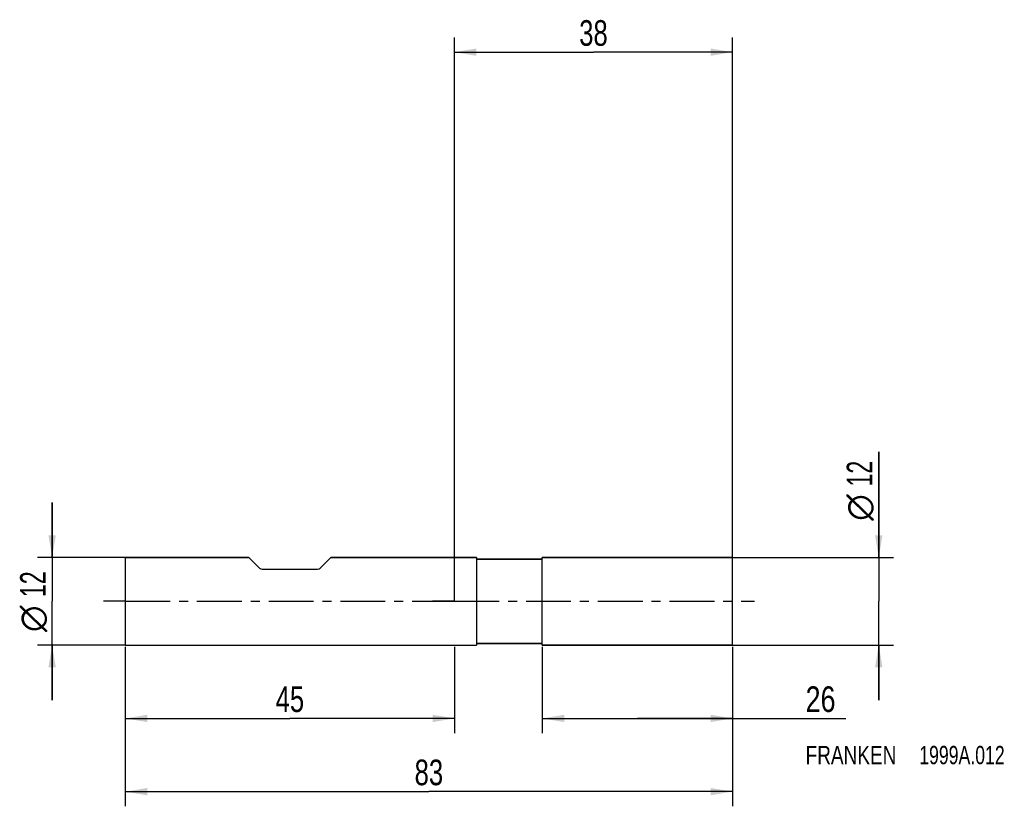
# Model space of a CAD drawing. Extents: x -59 to 75, y -28 to 79.
import ezdxf
from ezdxf.enums import TextEntityAlignment as Align

# ---------------------------------------------------------------- set-up
doc = ezdxf.new("R2010")
doc.units = 0
doc.header["$LTSCALE"] = 16.335
doc.linetypes.add('CENTER', pattern=[0.6, 0.375, -0.075, 0.075, -0.075])
doc.layers.get('0').update_dxf_attribs({"linetype": 'CONTINUOUS'})
for name, color, linetype in [('1', 4, 'CONTINUOUS'), ('2', 7, 'CONTINUOUS'), ('4', 2, 'CENTER'), ('SK1', 4, 'CONTINUOUS'), ('SK2', 7, 'CONTINUOUS'), ('SK4', 2, 'CENTER'), ('SK6', 5, 'CONTINUOUS')]:
    doc.layers.add(name, color=color, linetype=linetype)
doc.styles.get("Standard").update_dxf_attribs({"font": 'txt', "width": 0.8})
doc.styles.add('TEXTSTYLE_1', font='gdt', dxfattribs={"width": 0.8})
doc.dimstyles.new('DIMSTYLE_1', dxfattribs={"dimtxt": 3.5, "dimasz": 3, "dimexe": 2, "dimexo": 0, "dimgap": 0.875, "dimtad": 1, "dimdec": 3, "dimtxsty": 'STANDARD', "dimblk": '_FILLED', "dimblk1": '_FILLED', "dimblk2": '_FILLED', "dimcen": 0.09, "dimclrt": 5, "dimazin": 3, "dimtp": 0.001, "dimtm": 0.001, "dimtfac": 1, "dimtdec": 3, "dimtofl": 0, "dimtmove": 0, "dimatfit": 3, "dimtolj": 1})

# ---------------------------------------------------------------- blocks, each defined once
blk = doc.blocks.new('_FILLED')
at = {"color": 0, "linetype": 'BYBLOCK'}
blk.add_solid([(0, 0), (-1, 0.167), (-1, -0.167)], dxfattribs=at)
blk = doc.blocks.new('*D0')
at = {"layer": 'SK2', "color": 7, "linetype": 'CONTINUOUS'}
for p, q in [((-45, -6.24), (-45, -28)), ((38, -6.24), (38, -28)), ((-45, -26), (-3.5, -26)), ((38, -26), (-3.5, -26))]:
    blk.add_line(p, q, dxfattribs=at)
at = {"layer": 'SK2', "color": 7, "linetype": 'CONTINUOUS', "xscale": 3, "yscale": 3, "zscale": 3, "rotation": 180}
blk.add_blockref('_FILLED', (-45, -26), dxfattribs=at)
at = {"layer": 'SK2', "color": 7, "linetype": 'CONTINUOUS', "xscale": 3, "yscale": 3, "zscale": 3}
blk.add_blockref('_FILLED', (38, -26), dxfattribs=at)
at = {"layer": 'SK2', "color": 7, "linetype": 'CONTINUOUS', "width": 0.75}
blk.add_text('83', height=3.5, dxfattribs=at).set_placement((-3.5, -25.12), align=Align.CENTER)
blk = doc.blocks.new('*D1')
at = {"layer": 'SK2', "color": 7, "linetype": 'CONTINUOUS'}
for p, q in [((-45, -6.24), (-45, -18)), ((0, -6.24), (0, -18)), ((-45, -16), (-22.5, -16)), ((0, -16), (-22.5, -16))]:
    blk.add_line(p, q, dxfattribs=at)
at = {"layer": 'SK2', "color": 7, "linetype": 'CONTINUOUS', "xscale": 3, "yscale": 3, "zscale": 3, "rotation": 180}
blk.add_blockref('_FILLED', (-45, -16), dxfattribs=at)
at = {"layer": 'SK2', "color": 7, "linetype": 'CONTINUOUS', "xscale": 3, "yscale": 3, "zscale": 3}
blk.add_blockref('_FILLED', (0, -16), dxfattribs=at)
at = {"layer": 'SK2', "color": 7, "linetype": 'CONTINUOUS', "width": 0.75}
blk.add_text('45', height=3.5, dxfattribs=at).set_placement((-22.5, -15.12), align=Align.CENTER)
blk = doc.blocks.new('*D2')
at = {"layer": 'SK2', "color": 7, "linetype": 'CONTINUOUS'}
for p, q in [((-55, 6), (-55, 13.5)), ((-55, 13.5), (-55, 0)), ((-45, 6), (-57, 6)), ((-55, -13.5), (-55, 0)), ((-45, -6), (-57, -6)), ((-55, -6), (-55, -13.5))]:
    blk.add_line(p, q, dxfattribs=at)
at = {"layer": 'SK2', "color": 7, "linetype": 'CONTINUOUS', "xscale": 3, "yscale": 3, "zscale": 3}
for p, rotation in [((-55, 6), 270), ((-55, -6), 90)]:
    blk.add_blockref('_FILLED', p, dxfattribs=dict(at, rotation=rotation))
at = {"layer": 'SK2', "color": 7, "linetype": 'CONTINUOUS', "width": 0.678571}
blk.add_text('12', height=3.5, rotation=90, dxfattribs=at).set_placement((-55.88, 2.33), align=Align.CENTER)
at = {"layer": 'SK2', "color": 7, "linetype": 'CONTINUOUS', "style": 'TEXTSTYLE_1'}
blk.add_text('n', height=3.5, rotation=90, dxfattribs=at).set_placement((-55.88, -2.38), align=Align.CENTER)
blk = doc.blocks.new('*D3')
at = {"layer": '2', "color": 7, "linetype": 'CONTINUOUS'}
for p, q in [((12, -6.21), (12, -18)), ((38, -6.21), (38, -18)), ((12, -16), (25, -16)), ((38, -16), (25, -16)), ((25, -16), (53.5, -16))]:
    blk.add_line(p, q, dxfattribs=at)
at = {"layer": '2', "color": 7, "linetype": 'CONTINUOUS', "xscale": 3, "yscale": 3, "zscale": 3, "rotation": 180}
blk.add_blockref('_FILLED', (12, -16), dxfattribs=at)
at = {"layer": '2', "color": 7, "linetype": 'CONTINUOUS', "xscale": 3, "yscale": 3, "zscale": 3}
blk.add_blockref('_FILLED', (38, -16), dxfattribs=at)
at = {"layer": '2', "color": 7, "linetype": 'CONTINUOUS', "width": 0.785714}
blk.add_text('26', height=3.5, dxfattribs=at).set_placement((48, -15.12))
blk = doc.blocks.new('*D4')
at = {"layer": '2', "color": 7, "linetype": 'CONTINUOUS'}
for p, q in [((58, 6), (58, 20.42)), ((58, 20.42), (58, 0)), ((38, 6), (60, 6)), ((58, -13.5), (58, 0)), ((38, -6), (60, -6)), ((58, -6), (58, -13.5))]:
    blk.add_line(p, q, dxfattribs=at)
at = {"layer": '2', "color": 7, "linetype": 'CONTINUOUS', "xscale": 3, "yscale": 3, "zscale": 3}
for p, rotation in [((58, 6), 270), ((58, -6), 90)]:
    blk.add_blockref('_FILLED', p, dxfattribs=dict(at, rotation=rotation))
at = {"layer": '2', "color": 7, "linetype": 'CONTINUOUS', "width": 0.678571}
blk.add_text('12', height=3.5, rotation=90, dxfattribs=at).set_placement((57.12, 15.67))
at = {"layer": '2', "color": 7, "linetype": 'CONTINUOUS', "style": 'TEXTSTYLE_1'}
blk.add_text('n', height=3.5, rotation=90, dxfattribs=at).set_placement((57.12, 11))
blk = doc.blocks.new('*D5')
at = {"layer": '2', "color": 7, "linetype": 'CONTINUOUS'}
for p, q in [((0, 0), (0, 77.01)), ((38, 0), (38, 77.01)), ((0, 75.01), (19, 75.01)), ((38, 75.01), (19, 75.01))]:
    blk.add_line(p, q, dxfattribs=at)
at = {"layer": '2', "color": 7, "linetype": 'CONTINUOUS', "xscale": 3, "yscale": 3, "zscale": 3, "rotation": 180}
blk.add_blockref('_FILLED', (0, 75.01), dxfattribs=at)
at = {"layer": '2', "color": 7, "linetype": 'CONTINUOUS', "xscale": 3, "yscale": 3, "zscale": 3}
blk.add_blockref('_FILLED', (38, 75.01), dxfattribs=at)
at = {"layer": '2', "color": 7, "linetype": 'CONTINUOUS', "width": 0.75}
blk.add_text('38', height=3.5, dxfattribs=at).set_placement((19, 75.88), align=Align.CENTER)

msp = doc.modelspace()

# ---------------------------------------------------------------- linework, layer by layer
at = {"layer": '1', "color": 4, "linetype": 'CONTINUOUS'}
for p, q in [((3, 6), (0, 6)), ((0, 6), (3, 6)), ((3, 6), (3, 5.775)), ((3, 5.775), (3, 5.7736)), ((3, 5.7736), (3, -5.7736)), ((11.9, 5.75), (3.025, 5.75)), ((3.025, 5.75), (11.9, 5.75)), ((38, 6), (12, 6)), ((12, 5.8548), (12, 6)), ((12, 6), (38, 6)), ((12, 5.85), (12, 5.8548)), ((12, -5.85), (12, 5.85)), ((38, -6), (38, 6)), ((0, -6), (3, -6)), ((0, -6), (3, -6)), ((3, -5.7736), (3, -5.775)), ((3, -5.775), (3, -6)), ((3.025, -5.75), (11.9, -5.75)), ((11.9, -5.75), (3.025, -5.75)), ((12, -5.8548), (12, -5.85)), ((12, -6), (12, -5.8548)), ((38, -6), (12, -6)), ((12, -6), (38, -6))]:
    msp.add_line(p, q, dxfattribs=at)
for centre, radius, start, end in [((3.025, 5.775), 0.025, 191.672726, 195.232663), ((3.025, 5.775), 0.025, 195.232663, 203.578098), ((3.025, 5.775), 0.025, 195.243531, 203.564754), ((3.025, 5.775), 0.025, 203.578098, 207.421631), ((3.025, 5.775), 0.025, 203.564754, 207.435516), ((3.025, 5.775), 0.025, 207.421631, 216.431904), ((3.025, 5.775), 0.025, 207.435516, 216.425237), ((3.025, 5.775), 0.025, 216.431904, 219.179854), ((3.025, 5.775), 0.025, 216.425237, 219.187495), ((3.025, 5.775), 0.025, 219.179854, 230.820146), ((3.025, 5.775), 0.025, 219.187495, 230.812505), ((3.025, 5.775), 0.025, 230.820146, 233.568096), ((3.025, 5.775), 0.025, 230.812505, 233.574763), ((3.025, 5.775), 0.025, 233.568096, 242.578369), ((3.025, 5.775), 0.025, 233.574763, 242.564484), ((3.025, 5.775), 0.025, 242.578369, 246.421902), ((3.025, 5.775), 0.025, 242.564484, 246.435246), ((3.025, 5.775), 0.025, 246.421902, 254.767337), ((3.025, 5.775), 0.025, 246.435246, 254.756469), ((3.025, 5.775), 0.025, 254.767337, 258.327274), ((3.025, 5.775), 0.025, 254.756469, 258.339397), ((3.025, 5.775), 0.025, 258.327274, 270), ((3.025, 5.775), 0.025, 258.339397, 270), ((11.9, 5.85), 0.1, 270, 278.331426), ((11.9, 5.85), 0.1, 270, 278.33524), ((11.9, 5.85), 0.1, 278.331426, 351.668574), ((11.9, 5.85), 0.1, 278.33524, 351.66476), ((11.9, 5.85), 0.1, 351.66476, 360), ((3.025, -5.775), 0.025, 90, 180), ((3.025, -5.775), 0.025, 90, 180), ((11.9, -5.85), 0.1, 81.668574, 90), ((11.9, -5.85), 0.1, 81.66476, 90), ((11.9, -5.85), 0.1, 8.331426, 81.668574), ((11.9, -5.85), 0.1, 8.33524, 81.66476), ((11.9, -5.85), 0.1, 0, 8.33524)]:
    msp.add_arc(centre, radius, start, end, dxfattribs=at)
at = {"layer": '4', "color": 2, "linetype": 'CENTER'}
for q in [(-3, 0), (41, 0)]:
    msp.add_line((0, 0), q, dxfattribs=at)
at = {"layer": 'SK1', "color": 4, "linetype": 'CONTINUOUS'}
for p, q in [((-45, 6), (-45, -6)), ((-45, 6), (-28.1, 6)), ((-28.1, 6), (-45, 6)), ((-28.1, 6), (-26.6464, 4.5464)), ((-16.9, 6), (-18.3536, 4.5464)), ((-16.9, 6), (0, 6)), ((0, 6), (-16.9, 6)), ((-26.2929, 4.4), (-18.7071, 4.4)), ((-45, -6), (0, -6)), ((-45, -6), (0, -6))]:
    msp.add_line(p, q, dxfattribs=at)
for centre, start, end in [((-26.2929, 4.9), 225, 270), ((-18.7071, 4.9), 270, 315)]:
    msp.add_arc(centre, 0.5, start, end, dxfattribs=at)
at = {"layer": 'SK4', "color": 2, "linetype": 'CENTER'}
for q in [(-48, 0), (3, 0)]:
    msp.add_line((-45, 0), q, dxfattribs=at)

# ---------------------------------------------------------------- texts
at = {"layer": 'SK6', "color": 5, "linetype": 'CONTINUOUS'}
for s, width, p in [('FRANKEN ', 0.776786, (48, -22.25)), ('1999A.012', 0.722222, (63.5357, -22.25))]:
    msp.add_text(s, height=2.5, dxfattribs=dict(at, width=width)).set_placement(p)

# ---------------------------------------------------------------- dimensions: what is measured, and where the dimension line sits
at = {"layer": '2', "color": 2, "linetype": 'CONTINUOUS'}
dim = msp.add_linear_dim(base=(0, 75.0066), p1=(38, 0), p2=(0, 0), angle=180, dimstyle='DIMSTYLE_1', dxfattribs=at)
dim.commit()
dim.dimension.update_dxf_attribs({"geometry": '*D5', "text_midpoint": (19, 75.0066), "dimtype": 160})
dim = msp.add_linear_dim(base=(58, -6), p1=(38, 6), p2=(38, -6), angle=270, text='%%c<>', dimstyle='DIMSTYLE_1', dxfattribs=at)
dim.commit()
dim.dimension.update_dxf_attribs({"geometry": '*D4', "text_midpoint": (58, 15.7083), "dimtype": 160})
dim = msp.add_linear_dim(base=(38, -16), p1=(12, -6.2081), p2=(38, -6.2081), dimstyle='DIMSTYLE_1', dxfattribs=at)
dim.commit()
dim.dimension.update_dxf_attribs({"geometry": '*D3', "text_midpoint": (50.75, -16), "dimtype": 160})
at = {"layer": 'SK2', "color": 2, "linetype": 'CONTINUOUS'}
dim = msp.add_linear_dim(base=(-55, 6), p1=(-45, -6), p2=(-45, 6), angle=90, text='%%c<>', dimstyle='DIMSTYLE_1', dxfattribs=at)
dim.commit()
dim.dimension.update_dxf_attribs({"geometry": '*D2', "text_midpoint": (-55, 0), "dimtype": 160})
dim = msp.add_linear_dim(base=(38, -26), p1=(-45, -6.2405), p2=(38, -6.2405), dimstyle='DIMSTYLE_1', dxfattribs=at)
dim.commit()
dim.dimension.update_dxf_attribs({"geometry": '*D0', "text_midpoint": (-3.5, -26), "dimtype": 160})
dim = msp.add_linear_dim(base=(-45, -16), p1=(0, -6.2405), p2=(-45, -6.2405), angle=180, dimstyle='DIMSTYLE_1', dxfattribs=at)
dim.commit()
dim.dimension.update_dxf_attribs({"geometry": '*D1', "text_midpoint": (-22.5, -16), "dimtype": 160})

doc.saveas('drawing.dxf')
